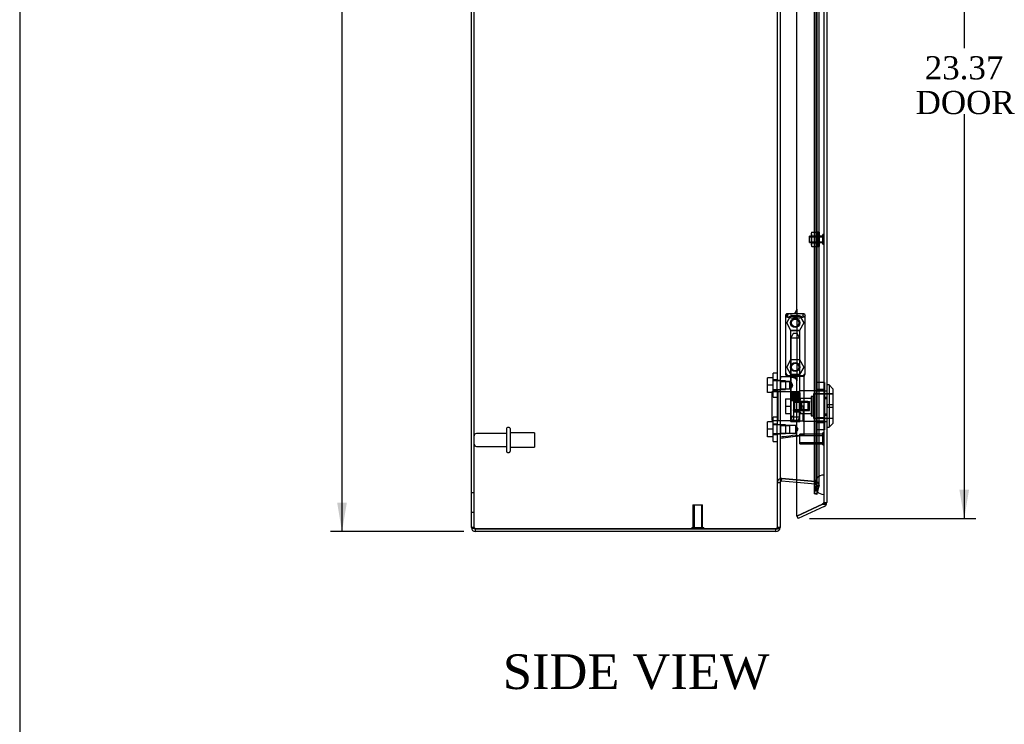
# Model space of a CAD drawing. Header units: inches. Extents: x 1 to 150, y -1 to 99.
# Tile 5 of 19: x 1 to 26, y 34 to 52. Entities that reach past the tile are written whole.
import ezdxf
from ezdxf.enums import TextEntityAlignment as Align
from ezdxf.lldxf.tags import DXFTag

# ---------------------------------------------------------------- set-up
doc = ezdxf.new("R2010")
doc.units = ezdxf.units.IN
doc.header["$MEASUREMENT"] = 0
for name, color, linetype in [('COM70220', 7, 'Continuous'), ('COM70706-5', 7, 'Continuous'), ('COM70712-5', 7, 'Continuous'), ('Default', 7, 'Continuous'), ('HNG86659-1', 7, 'Continuous'), ('HNG86659-2', 7, 'Continuous'), ('LOK10031', 7, 'Continuous'), ('LOK10031_CAM', 7, 'Continuous'), ('LOK10031_INSERT', 7, 'Continuous'), ('LOK10031_NUT', 7, 'Continuous'), ('LOK10031_SC', 7, 'Continuous'), ('NTS18118', 7, 'Continuous'), ('SCS86661', 7, 'Continuous'), ('STD26063', 7, 'Continuous'), ('STD26089', 7, 'Continuous'), ('STD26258', 7, 'Continuous'), ('WAM30017', 7, 'Continuous')]:
    doc.layers.add(name, color=color, linetype=linetype)
doc.styles.add('SEACAD_Times_New_Roman', font='times.ttf')
tags = doc.linetypes.add('HIDDEN2', pattern=[0.1875, 0.125, -0.0625]).pattern_tags.tags
tags[6:7] = [DXFTag(74, 4), DXFTag(75, 0), DXFTag(340, '0'), DXFTag(46, 0.0), DXFTag(50, 0.0), DXFTag(44, 0.0), DXFTag(45, 0.0)]
tags[4:5] = [DXFTag(74, 4), DXFTag(75, 0), DXFTag(340, '0'), DXFTag(46, 0.0), DXFTag(50, 0.0), DXFTag(44, 0.0), DXFTag(45, 0.0)]
doc.dimstyles.new('HAMMOND_(STH_-_120x80)', dxfattribs={"dimtxt": 0.6, "dimasz": 0.75, "dimexe": 0.3, "dimexo": 0.3, "dimgap": 0.15, "dimtad": 0, "dimtih": 1, "dimtoh": 1, "dimzin": 0, "dimdsep": 46, "dimtxsty": 'SEACAD_Times_New_Roman', "dimblk1": '_SE_FILLED', "dimblk2": '_SE_FILLED', "dimsah": 1, "dimcen": 0.3, "dimadec": 0, "dimazin": 0, "dimtfac": 0.8, "dimtofl": 0, "dimtmove": 0, "dimatfit": 3, "dimfxl": 1, "dimtolj": 1, "dimtzin": 0, "dimarcsym": 0})

# ---------------------------------------------------------------- blocks, each defined once
blk = doc.blocks.new('SE1')
at = {"layer": 'COM70220', "color": 7, "linetype": 'HIDDEN2'}
for p, q in [((21.237, 61.685), (21.237, 40.566)), ((21.483, 61.685), (21.483, 40.566)), ((21.485, 61.685), (21.485, 40.566)), ((21.486, 61.685), (21.486, 40.566)), ((21.237, 40.566), (21.237, 40.316)), ((21.483, 40.566), (21.483, 40.316)), ((21.485, 40.565), (21.483, 40.316)), ((21.485, 40.566), (21.485, 40.067)), ((21.486, 40.565), (21.485, 40.565)), ((21.486, 40.566), (21.486, 40.067)), ((21.483, 40.316), (21.485, 40.067)), ((21.485, 40.067), (21.486, 40.067))]:
    blk.add_line(p, q, dxfattribs=at)
blk.add_arc((21.487, 40.316), 0.25, 90, 270, dxfattribs=at)
at = {"layer": 'COM70706-5', "color": 7, "linetype": 'Continuous'}
for p, q in [((12.349, 39.211), (12.349, 66.746)), ((20.349, 62.997), (20.349, 39.211)), ((20.389, 40.477), (20.787, 40.443)), ((20.389, 40.406), (20.395, 40.477)), ((20.787, 40.371), (20.389, 40.406)), ((12.457, 39.175), (20.241, 39.175)), ((12.457, 39.103), (12.457, 39.175)), ((20.241, 39.175), (12.457, 39.175)), ((20.241, 39.103), (12.457, 39.103)), ((20.241, 39.103), (20.241, 39.175)), ((20.349, 39.211), (20.349, 39.211))]:
    blk.add_line(p, q, dxfattribs=at)
at = {"layer": 'COM70706-5', "color": 7, "linetype": 'HIDDEN2'}
for p, q in [((12.421, 39.211), (12.421, 66.746)), ((21.234, 62.169), (21.234, 40.08)), ((21.304, 62.169), (21.304, 40.08)), ((21.29, 40.294), (21.29, 61.956)), ((21.362, 40.294), (21.362, 61.956)), ((20.277, 57.601), (20.277, 43.028)), ((20.349, 43.016), (20.277, 43.016)), ((20.277, 42.776), (20.349, 42.776)), ((20.277, 42.764), (20.277, 41.886)), ((20.349, 41.874), (20.277, 41.874)), ((20.277, 41.634), (20.349, 41.634)), ((20.277, 41.622), (20.277, 39.211)), ((20.349, 40.37), (20.277, 40.37)), ((20.349, 40.37), (20.277, 40.37)), ((20.389, 40.477), (20.395, 40.477)), ((20.395, 40.477), (21.264, 40.401)), ((21.264, 40.401), (20.395, 40.477)), ((20.395, 40.477), (20.395, 40.477)), ((20.787, 40.443), (21.258, 40.401)), ((21.258, 40.33), (20.787, 40.371)), ((21.258, 40.401), (21.264, 40.401)), ((21.258, 40.33), (21.264, 40.401)), ((12.421, 40.103), (12.349, 40.103)), ((21.289, 40.284), (21.234, 40.08)), ((21.304, 40.08), (21.234, 40.08)), ((21.304, 40.061), (21.234, 40.08)), ((21.234, 40.08), (21.234, 40.08)), ((21.289, 40.284), (21.29, 40.294)), ((21.29, 40.294), (21.289, 40.284)), ((21.359, 40.284), (21.289, 40.284)), ((21.359, 40.266), (21.289, 40.284)), ((21.29, 40.294), (21.362, 40.294)), ((21.29, 40.294), (21.362, 40.294)), ((21.359, 40.284), (21.304, 40.08)), ((21.304, 40.061), (21.359, 40.266)), ((21.359, 40.284), (21.362, 40.294)), ((21.362, 40.294), (21.359, 40.266)), ((12.349, 39.603), (12.421, 39.603)), ((12.421, 39.211), (12.349, 39.211)), ((20.349, 39.211), (20.277, 39.211)), ((20.277, 39.211), (20.277, 39.211)), ((20.349, 39.211), (20.277, 39.211))]:
    blk.add_line(p, q, dxfattribs=at)
for centre, radius, start, end in [((20.385, 40.37), 0.108, 84.9854, 180.0146), ((20.385, 40.37), 0.108, 85, 180), ((21.254, 40.294), 0.036, 0, 85), ((21.255, 40.294), 0.108, 359.989, 85.011), ((21.254, 40.294), 0.108, 0, 85), ((12.457, 39.211), 0.036, 180, 245.9777), ((20.241, 39.211), 0.036, 269.9988, 0.0012), ((20.241, 39.211), 0.036, 270, 0)]:
    blk.add_arc(centre, radius, start, end, dxfattribs=at)
at = {"layer": 'COM70706-5', "color": 7, "linetype": 'Continuous'}
for centre, radius, start, end in [((20.385, 40.37), 0.036, 85, 180), ((12.457, 39.211), 0.108, 180, 270), ((12.457, 39.211), 0.036, 245.9777, 270), ((20.241, 39.211), 0.108, 270, 360)]:
    blk.add_arc(centre, radius, start, end, dxfattribs=at)
for points, knots in [([(20.389, 40.477), (20.386, 40.478), (20.384, 40.478), (20.38, 40.477), (20.378, 40.476), (20.375, 40.473), (20.373, 40.472), (20.37, 40.468), (20.369, 40.466), (20.365, 40.459), (20.363, 40.455), (20.359, 40.445), (20.358, 40.44), (20.354, 40.424), (20.352, 40.413), (20.35, 40.392), (20.349, 40.381), (20.349, 40.37)], [0, 0, 0, 0, 0.0625, 0.0625, 0.125, 0.125, 0.1875, 0.1875, 0.25, 0.25, 0.375, 0.375, 0.5, 0.5, 0.75, 0.75, 1, 1, 1, 1]), ([(12.349, 39.211), (12.349, 39.208), (12.352, 39.205), (12.363, 39.199), (12.371, 39.196), (12.391, 39.19), (12.403, 39.187), (12.429, 39.181), (12.443, 39.178), (12.457, 39.175)], [0, 0, 0, 0, 0.25, 0.25, 0.5, 0.5, 0.75, 0.75, 1, 1, 1, 1]), ([(20.241, 39.175), (20.243, 39.175), (20.247, 39.175), (20.253, 39.175), (20.259, 39.176), (20.264, 39.176), (20.27, 39.176), (20.281, 39.177), (20.293, 39.179), (20.308, 39.183), (20.319, 39.186), (20.33, 39.19), (20.337, 39.194), (20.344, 39.199), (20.347, 39.203), (20.349, 39.207), (20.349, 39.209), (20.349, 39.211), (20.349, 39.211)], [0, 0, 0, 0, 0.033201, 0.066372, 0.099492, 0.132541, 0.16549, 0.198322, 0.327943, 0.391837, 0.517368, 0.57922, 0.701112, 0.761434, 0.881003, 0.940538, 0.970275, 1, 1, 1, 1])]:
    blk.add_open_spline(points, degree=3, knots=knots, dxfattribs=at)
at = {"layer": 'COM70706-5', "color": 7, "linetype": 'HIDDEN2'}
for points, knots in [([(21.29, 40.294), (21.29, 40.304), (21.29, 40.314), (21.288, 40.335), (21.286, 40.345), (21.283, 40.359), (21.282, 40.364), (21.279, 40.374), (21.277, 40.378), (21.273, 40.387), (21.271, 40.391), (21.266, 40.396), (21.265, 40.397), (21.261, 40.4), (21.259, 40.401), (21.258, 40.401)], [0, 0, 0, 0, 0.25, 0.25, 0.5, 0.5, 0.625, 0.625, 0.75, 0.75, 0.875, 0.875, 0.9375, 0.9375, 1, 1, 1, 1]), ([(12.421, 39.211), (12.421, 39.208), (12.422, 39.205), (12.426, 39.199), (12.429, 39.196), (12.435, 39.19), (12.439, 39.187), (12.448, 39.181), (12.453, 39.178), (12.457, 39.175)], [0, 0, 0, 0, 0.25, 0.25, 0.5, 0.5, 0.75, 0.75, 1, 1, 1, 1])]:
    blk.add_open_spline(points, degree=3, knots=knots, dxfattribs=at)
at = {"layer": 'COM70712-5', "color": 7, "linetype": 'HIDDEN2'}
for p, q in [((21.487, 62.398), (21.487, 39.853)), ((20.612, 44.744), (20.662, 44.744)), ((20.787, 44.869), (20.787, 43.007)), ((20.787, 41.572), (20.787, 43.007)), ((21.487, 42.75), (21.489, 42.75)), ((21.487, 42.553), (21.559, 42.553)), ((21.487, 42.156), (21.559, 42.156)), ((21.487, 41.959), (21.489, 41.959)), ((21.467, 39.82), (21.452, 39.813)), ((21.553, 39.82), (21.453, 39.82)), ((21.487, 39.853), (21.559, 39.853))]:
    blk.add_line(p, q, dxfattribs=at)
at = {"layer": 'COM70712-5', "color": 7, "linetype": 'Continuous'}
for p, q in [((21.559, 62.398), (21.559, 39.853)), ((20.787, 44.869), (20.787, 57.551)), ((20.487, 44.619), (20.487, 43.257)), ((20.787, 39.503), (20.787, 41.572)), ((21.452, 39.813), (20.787, 39.503)), ((20.787, 39.503), (21.451, 39.813)), ((21.451, 39.813), (21.553, 39.813)), ((21.554, 39.82), (21.553, 39.82)), ((21.553, 39.813), (21.553, 39.82)), ((21.497, 39.755), (20.817, 39.438)), ((20.787, 39.503), (20.817, 39.438))]:
    blk.add_line(p, q, dxfattribs=at)
at = {"layer": 'COM70712-5', "color": 7, "linetype": 'HIDDEN2'}
for centre in [(20.743, 44.51), (20.743, 43.368)]:
    blk.add_circle(centre, 0.12, dxfattribs=at)
for centre, radius, start, end in [((20.612, 44.619), 0.125, 90, 175.4638), ((20.662, 44.869), 0.125, 270, 272.1889), ((20.612, 43.257), 0.125, 184.5362, 270), ((20.662, 43.007), 0.125, 0, 90), ((21.451, 39.853), 0.036, 295, 0)]:
    blk.add_arc(centre, radius, start, end, dxfattribs=at)
at = {"layer": 'COM70712-5', "color": 7, "linetype": 'Continuous'}
for centre, radius, start, end in [((20.662, 44.869), 0.125, 272.1889, 0), ((20.612, 44.619), 0.125, 175.4638, 180), ((20.612, 43.257), 0.125, 180, 184.5362), ((21.451, 39.853), 0.108, 295, 342.4161), ((21.451, 39.853), 0.108, 342.4161, 0)]:
    blk.add_arc(centre, radius, start, end, dxfattribs=at)
at = {"layer": 'COM70712-5', "color": 7, "linetype": 'HIDDEN2'}
for centre, major_axis, ratio, start_param, end_param in [((21.451, 46.228), (0, -6.415), 0.005612, 0, 0.046772), ((21.451, 39.853), (-0.036, 0), 0.9073, 1.617568, 3.141593)]:
    blk.add_ellipse(centre, major_axis=major_axis, ratio=ratio, start_param=start_param, end_param=end_param, dxfattribs=at)
at = {"layer": 'COM70712-5', "color": 7, "linetype": 'Continuous'}
blk.add_ellipse((21.451, 39.853), major_axis=(-0.108, 0), ratio=0.9073, start_param=2.802142, end_param=3.141593, dxfattribs=at)
at = {"layer": 'HNG86659-1', "color": 7, "linetype": 'Continuous'}
for p, q in [((20.488, 44.706), (20.488, 43.191)), ((20.488, 44.705), (20.507, 44.656)), ((20.959, 44.745), (20.525, 44.745)), ((20.549, 44.689), (20.527, 44.744)), ((20.55, 44.687), (20.527, 44.744)), ((20.55, 44.687), (20.549, 44.689)), ((20.936, 44.687), (20.959, 44.744)), ((20.936, 44.687), (20.937, 44.689)), ((20.937, 44.689), (20.959, 44.744)), ((20.998, 44.705), (20.979, 44.656)), ((20.998, 43.191), (20.998, 44.706)), ((20.507, 43.187), (20.507, 43.152)), ((20.96, 43.132), (20.527, 43.132)), ((20.527, 43.132), (20.96, 43.132)), ((20.979, 43.152), (20.979, 43.186)), ((20.622, 43.112), (20.361, 43.112)), ((20.979, 41.631), (20.979, 43.112)), ((20.82, 41.577), (20.36, 41.519)), ((20.803, 41.574), (20.363, 41.519)), ((20.945, 41.592), (20.803, 41.574)), ((20.82, 41.577), (20.803, 41.574))]:
    blk.add_line(p, q, dxfattribs=at)
at = {"layer": 'HNG86659-1', "color": 7, "linetype": 'HIDDEN2'}
for p, q in [((20.623, 44.301), (20.623, 43.144)), ((20.635, 44.313), (20.851, 44.313)), ((20.863, 43.144), (20.863, 44.301)), ((20.527, 43.152), (20.54, 43.152)), ((20.54, 43.152), (20.946, 43.152)), ((20.623, 43.144), (20.611, 43.132)), ((20.611, 43.132), (20.623, 43.12)), ((20.623, 43.144), (20.863, 43.144)), ((20.875, 43.132), (20.863, 43.144)), ((20.863, 43.12), (20.875, 43.132)), ((20.946, 43.152), (20.959, 43.152)), ((20.371, 42.992), (20.349, 43.014)), ((20.371, 42.799), (20.371, 42.992)), ((20.604, 42.992), (20.371, 42.992)), ((20.371, 42.992), (20.604, 42.992)), ((20.624, 42.992), (20.604, 42.992)), ((20.604, 42.799), (20.604, 42.992)), ((20.863, 43.12), (20.623, 43.12)), ((20.623, 43.12), (20.623, 42.992)), ((20.863, 41.963), (20.863, 43.12)), ((20.349, 42.778), (20.371, 42.799)), ((20.371, 42.799), (20.604, 42.799)), ((20.371, 42.799), (20.604, 42.799)), ((20.604, 42.799), (20.624, 42.799)), ((20.623, 42.8), (20.623, 41.963)), ((20.371, 41.851), (20.349, 41.872)), ((20.851, 41.951), (20.635, 41.951)), ((20.349, 41.636), (20.371, 41.657)), ((20.371, 41.657), (20.371, 41.851)), ((20.604, 41.851), (20.371, 41.851)), ((20.371, 41.851), (20.604, 41.851)), ((20.371, 41.657), (20.604, 41.657)), ((20.371, 41.657), (20.604, 41.657)), ((20.763, 41.851), (20.604, 41.851)), ((20.604, 41.657), (20.604, 41.851)), ((20.604, 41.657), (20.763, 41.657)), ((20.763, 41.657), (20.763, 41.851)), ((20.819, 41.754), (20.763, 41.851)), ((20.763, 41.657), (20.819, 41.754))]:
    blk.add_line(p, q, dxfattribs=at)
for centre, radius in [((20.743, 44.51), 0.118), ((20.743, 44.51), 0.0968), ((20.743, 44.51), 0.0968), ((20.743, 43.368), 0.118), ((20.743, 43.368), 0.0968), ((20.743, 43.368), 0.0968)]:
    blk.add_circle(centre, radius, dxfattribs=at)
at = {"layer": 'HNG86659-1', "color": 7, "linetype": 'Continuous'}
for centre, radius, start, end in [((20.527, 44.706), 0.0392, 106.467, 168.78), ((20.531, 44.706), 0.0432, 170.3107, 181.0665), ((20.532, 44.651), 0.0255, 130.6693, 167.2932), ((20.763, 45.472), 0.839, 252.8076, 268.6088), ((20.526, 44.695), 0.0491, 88.6161, 102.0318), ((20.722, 45.479), 0.846, 271.4593, 287.1243), ((20.96, 44.695), 0.0491, 77.9682, 91.3839), ((20.959, 44.706), 0.0392, 11.22, 73.533), ((20.954, 44.651), 0.0255, 12.7068, 49.3307), ((20.955, 44.706), 0.0432, 358.9335, 9.6893), ((20.527, 43.19), 0.039, 178.4395, 188.4336), ((20.527, 43.191), 0.0395, 190.0421, 238.9435), ((20.541, 43.185), 0.0339, 170.6189, 178.4811), ((20.527, 43.152), 0.0197, 180, 270), ((20.527, 43.112), 0.0197, 90, 180), ((20.96, 43.152), 0.0197, 270, 360), ((20.96, 43.112), 0.0197, 0, 90), ((20.946, 43.185), 0.0339, 1.4039, 9.3839), ((20.959, 43.191), 0.0395, 301.1698, 349.9579), ((20.959, 43.19), 0.039, 351.5664, 1.5605), ((20.361, 43.1), 0.0118, 91.6274, 180), ((21.561, 43.733), 1.368, 208.4945, 208.8184), ((20.361, 43.1), 0.0118, 90.0008, 91.6266), ((20.94, 41.631), 0.0394, 277.125, 0.0158), ((20.361, 41.531), 0.0118, 180, 245.0772), ((21.012, 41.509), 0.656, 176.4098, 179.0269), ((20.361, 41.531), 0.0118, 245.0769, 265.6132), ((20.395, 41.535), 0.0401, 145.0143, 158.1633), ((20.361, 41.531), 0.0118, 265.5954, 277.125)]:
    blk.add_arc(centre, radius, start, end, dxfattribs=at)
at = {"layer": 'HNG86659-1', "color": 7, "linetype": 'HIDDEN2'}
for centre, radius, start, end in [((20.427, 44.01), 0.706, 84.0828, 84.9944), ((20.941, 44.805), 0.429, 188.1861, 189.6334), ((20.546, 44.805), 0.429, 350.3666, 351.8139), ((21.059, 44.01), 0.706, 95.0055, 95.9173), ((20.635, 44.301), 0.0118, 90, 180), ((20.851, 44.301), 0.0118, 0, 90), ((20.426, 43.893), 0.711, 274.9929, 275.9146), ((20.541, 43.185), 0.0339, 178.4811, 269.1433), ((20.527, 43.191), 0.0395, 238.9435, 269.2685), ((20.527, 43.193), 0.0417, 269.1335, 269.9996), ((20.946, 43.185), 0.0339, 270.8539, 347.8815), ((20.959, 43.193), 0.0417, 270.0004, 270.8665), ((20.959, 43.191), 0.0395, 270.7316, 301.1698), ((21.06, 43.893), 0.711, 264.0853, 265.0072), ((20.635, 41.963), 0.0118, 180, 270), ((20.851, 41.963), 0.0118, 270, 0)]:
    blk.add_arc(centre, radius, start, end, dxfattribs=at)
at = {"layer": 'HNG86659-1', "color": 7, "linetype": 'Continuous'}
for centre, major_axis, ratio, start_param, end_param in [((20.527, 44.733), (0, -0.0118), 0.049276, 3.017238, 3.218468), ((20.743, 44.697), (0.203, 0), 0.124034, 3.683883, 5.830555), ((20.959, 44.733), (0, -0.0118), 0.049276, 3.064718, 3.265947)]:
    blk.add_ellipse(centre, major_axis=major_axis, ratio=ratio, start_param=start_param, end_param=end_param, dxfattribs=at)
for points, knots in [([(20.515, 44.67), (20.517, 44.673), (20.52, 44.676), (20.526, 44.681), (20.529, 44.684), (20.534, 44.686), (20.536, 44.687), (20.54, 44.687), (20.542, 44.688), (20.545, 44.688), (20.546, 44.688), (20.548, 44.687), (20.549, 44.687), (20.55, 44.687)], [0, 0, 0, 0, 0.25, 0.25, 0.5, 0.5, 0.625, 0.625, 0.75, 0.75, 0.875, 0.875, 1, 1, 1, 1]), ([(20.971, 44.67), (20.969, 44.673), (20.966, 44.676), (20.96, 44.681), (20.957, 44.684), (20.952, 44.686), (20.95, 44.687), (20.946, 44.687), (20.944, 44.688), (20.941, 44.688), (20.94, 44.688), (20.938, 44.687), (20.937, 44.687), (20.936, 44.687)], [0, 0, 0, 0, 0.25, 0.25, 0.5, 0.5, 0.625, 0.625, 0.75, 0.75, 0.875, 0.875, 1, 1, 1, 1]), ([(20.349, 43.079), (20.349, 43.079), (20.35, 43.079), (20.353, 43.079), (20.356, 43.08), (20.358, 43.08)], [0, 0, 0, 0, 0.5, 0.5, 1, 1, 1, 1]), ([(20.361, 43.112), (20.361, 43.112), (20.36, 43.112), (20.36, 43.112), (20.36, 43.112), (20.36, 43.112), (20.36, 43.112), (20.359, 43.111), (20.359, 43.111), (20.359, 43.108), (20.359, 43.106), (20.358, 43.097), (20.358, 43.089), (20.358, 43.08)], [0, 0, 0, 0, 0.03125, 0.03125, 0.0625, 0.0625, 0.125, 0.125, 0.25, 0.25, 0.5, 0.5, 1, 1, 1, 1]), ([(20.622, 43.112), (20.633, 43.112), (20.644, 43.111), (20.665, 43.106), (20.676, 43.102), (20.699, 43.095), (20.71, 43.091), (20.727, 43.084), (20.732, 43.082), (20.744, 43.077), (20.749, 43.075), (20.755, 43.073)], [0, 0, 0, 0, 0.25, 0.25, 0.5, 0.5, 0.75, 0.75, 0.875, 0.875, 1, 1, 1, 1]), ([(20.362, 41.558), (20.388, 41.562), (20.414, 41.565), (20.44, 41.568), (20.545, 41.581), (20.65, 41.595), (20.755, 41.608)], [0, 0, 0, 0, 0.198595, 0.198595, 0.198595, 1, 1, 1, 1]), ([(20.755, 41.608), (20.755, 41.608), (20.756, 41.608), (20.757, 41.607), (20.757, 41.607), (20.759, 41.607), (20.76, 41.607), (20.763, 41.606), (20.766, 41.605), (20.772, 41.603), (20.776, 41.602), (20.789, 41.598), (20.798, 41.596), (20.806, 41.594)], [0, 0, 0, 0, 0.03125, 0.03125, 0.0625, 0.0625, 0.125, 0.125, 0.25, 0.25, 0.5, 0.5, 1, 1, 1, 1]), ([(20.806, 41.594), (20.818, 41.596), (20.83, 41.598), (20.854, 41.601), (20.865, 41.603), (20.897, 41.609), (20.915, 41.612), (20.939, 41.617), (20.946, 41.619), (20.958, 41.622), (20.963, 41.623), (20.971, 41.626), (20.974, 41.627), (20.977, 41.629), (20.978, 41.629), (20.979, 41.63), (20.979, 41.631), (20.979, 41.631)], [0, 0, 0, 0, 0.125, 0.125, 0.25, 0.25, 0.5, 0.5, 0.625, 0.625, 0.75, 0.75, 0.875, 0.875, 0.9375, 0.9375, 1, 1, 1, 1]), ([(20.349, 41.551), (20.349, 41.551), (20.35, 41.551), (20.353, 41.551), (20.355, 41.55), (20.357, 41.55)], [0, 0, 0, 0, 0.5, 0.5, 1, 1, 1, 1]), ([(20.806, 41.594), (20.806, 41.591), (20.806, 41.588), (20.807, 41.583), (20.807, 41.58), (20.807, 41.578), (20.807, 41.577), (20.808, 41.576), (20.809, 41.576), (20.811, 41.576), (20.813, 41.576), (20.816, 41.576), (20.818, 41.577), (20.82, 41.577)], [0, 0, 0, 0, 0.25, 0.25, 0.5, 0.5, 0.625, 0.625, 0.75, 0.75, 0.875, 0.875, 1, 1, 1, 1])]:
    blk.add_open_spline(points, degree=3, knots=knots, dxfattribs=at)
at = {"layer": 'HNG86659-1', "color": 7, "linetype": 'HIDDEN2'}
for points, knots in [([(20.672, 42.896), (20.672, 42.909), (20.668, 42.922), (20.657, 42.945), (20.651, 42.955), (20.633, 42.981), (20.623, 42.992), (20.623, 42.992), (20.623, 42.992), (20.623, 42.992)], [0, 0, 0, 0, 0.0625, 0.0625, 0.125, 0.125, 0.25, 0.25, 0.2503152, 0.2503152, 0.2503152, 0.2503152]), ([(20.629, 42.807), (20.625, 42.802), (20.623, 42.799), (20.623, 42.799), (20.633, 42.811), (20.651, 42.836), (20.657, 42.846), (20.668, 42.869), (20.672, 42.882), (20.672, 42.896)], [0.6895532, 0.6895532, 0.6895532, 0.6895532, 0.75, 0.75, 0.875, 0.875, 0.9375, 0.9375, 1, 1, 1, 1]), ([(20.672, 42.898), (20.672, 42.897), (20.672, 42.897), (20.672, 42.892), (20.672, 42.888), (20.671, 42.885)], [0.49628825, 0.49628825, 0.49628825, 0.49628825, 0.5, 0.5, 0.51768311, 0.51768311, 0.51768311, 0.51768311])]:
    blk.add_open_spline(points, degree=3, knots=knots, dxfattribs=at)
at = {"layer": 'HNG86659-2', "color": 7, "linetype": 'HIDDEN2'}
for p, q in [((20.694, 44.234), (20.625, 44.116)), ((20.792, 44.234), (20.694, 44.234)), ((20.861, 44.116), (20.792, 44.234)), ((20.861, 44.116), (20.625, 44.116)), ((20.625, 44.116), (20.625, 42.699)), ((20.861, 42.699), (20.861, 44.116)), ((20.62, 42.699), (20.622, 42.699)), ((20.62, 42.699), (20.62, 42.699)), ((20.62, 42.699), (20.62, 42.502)), ((20.62, 42.699), (20.62, 42.502)), ((20.622, 42.699), (20.633, 42.699)), ((20.622, 42.699), (20.622, 42.502)), ((20.624, 42.699), (20.624, 42.502)), ((20.626, 42.699), (20.626, 42.502)), ((20.629, 42.699), (20.629, 42.502)), ((20.631, 42.699), (20.631, 42.502)), ((20.633, 42.699), (20.64, 42.699)), ((20.633, 42.699), (20.633, 42.502)), ((20.64, 42.699), (20.665, 42.699)), ((20.64, 42.699), (20.64, 42.502)), ((20.641, 42.699), (20.641, 42.502)), ((20.647, 42.699), (20.647, 42.502)), ((20.655, 42.699), (20.655, 42.502)), ((20.657, 42.699), (20.657, 42.502)), ((20.665, 42.699), (20.674, 42.699)), ((20.665, 42.699), (20.665, 42.502)), ((20.674, 42.699), (20.677, 42.699)), ((20.674, 42.699), (20.674, 42.502)), ((20.677, 42.699), (20.71, 42.699)), ((20.677, 42.699), (20.677, 42.502)), ((20.686, 42.699), (20.686, 42.502)), ((20.695, 42.699), (20.695, 42.502)), ((20.7, 42.699), (20.7, 42.502)), ((20.71, 42.699), (20.718, 42.699)), ((20.71, 42.699), (20.71, 42.502)), ((20.718, 42.699), (20.725, 42.699)), ((20.718, 42.699), (20.718, 42.502)), ((20.725, 42.699), (20.761, 42.699)), ((20.725, 42.699), (20.725, 42.502)), ((20.736, 42.699), (20.736, 42.502)), ((20.743, 42.699), (20.743, 42.502)), ((20.751, 42.699), (20.751, 42.502)), ((20.761, 42.699), (20.767, 42.699)), ((20.761, 42.699), (20.761, 42.502)), ((20.767, 42.699), (20.776, 42.699)), ((20.767, 42.699), (20.767, 42.502)), ((20.776, 42.699), (20.809, 42.699)), ((20.776, 42.699), (20.776, 42.502)), ((20.786, 42.699), (20.786, 42.502)), ((20.791, 42.699), (20.791, 42.502)), ((20.8, 42.699), (20.8, 42.502)), ((20.809, 42.699), (20.812, 42.699)), ((20.809, 42.699), (20.809, 42.502)), ((20.812, 42.699), (20.821, 42.699)), ((20.812, 42.699), (20.812, 42.502)), ((20.821, 42.699), (20.845, 42.699)), ((20.821, 42.699), (20.821, 42.502)), ((20.829, 42.699), (20.829, 42.502)), ((20.831, 42.699), (20.831, 42.502)), ((20.84, 42.699), (20.84, 42.502)), ((20.845, 42.699), (20.853, 42.699)), ((20.845, 42.699), (20.845, 42.502)), ((20.845, 42.699), (20.845, 42.502)), ((20.853, 42.699), (20.864, 42.699)), ((20.853, 42.699), (20.853, 42.502)), ((20.856, 42.699), (20.856, 42.502)), ((20.858, 42.699), (20.858, 42.502)), ((20.86, 42.699), (20.86, 42.502)), ((20.862, 42.699), (20.862, 42.502)), ((20.864, 42.699), (20.866, 42.699)), ((20.864, 42.699), (20.864, 42.502)), ((20.866, 42.699), (20.866, 42.502)), ((20.866, 42.699), (20.866, 42.699)), ((20.866, 42.502), (20.866, 42.699)), ((20.62, 42.502), (20.62, 42.502)), ((20.62, 42.502), (20.622, 42.502)), ((20.622, 42.502), (20.633, 42.502)), ((20.625, 42.502), (20.625, 42.069)), ((20.633, 42.502), (20.64, 42.502)), ((20.64, 42.502), (20.665, 42.502)), ((20.665, 42.502), (20.674, 42.502)), ((20.674, 42.502), (20.677, 42.502)), ((20.677, 42.502), (20.71, 42.502)), ((20.71, 42.502), (20.718, 42.502)), ((20.718, 42.502), (20.725, 42.502)), ((20.725, 42.502), (20.761, 42.502)), ((20.761, 42.502), (20.767, 42.502)), ((20.767, 42.502), (20.776, 42.502)), ((20.776, 42.502), (20.809, 42.502)), ((20.809, 42.502), (20.812, 42.502)), ((20.812, 42.502), (20.821, 42.502)), ((20.821, 42.502), (20.845, 42.502)), ((20.845, 42.502), (20.853, 42.502)), ((20.853, 42.502), (20.864, 42.502)), ((20.861, 42.069), (20.861, 42.502)), ((20.864, 42.502), (20.866, 42.502)), ((20.866, 42.502), (20.866, 42.502)), ((20.861, 42.069), (20.625, 42.069)), ((20.625, 42.069), (20.694, 41.951)), ((20.792, 41.951), (20.861, 42.069))]:
    blk.add_line(p, q, dxfattribs=at)
at = {"layer": 'LOK10031', "color": 7, "linetype": 'Continuous'}
for p, q in [((21.619, 42.905), (21.559, 42.905)), ((21.619, 42.905), (21.619, 41.805)), ((21.719, 42.805), (21.619, 42.905)), ((21.719, 42.805), (21.719, 41.905)), ((21.619, 41.805), (21.719, 41.905)), ((21.559, 41.805), (21.619, 41.805))]:
    blk.add_line(p, q, dxfattribs=at)
at = {"layer": 'LOK10031', "color": 7, "linetype": 'HIDDEN2'}
for p, q in [((20.849, 42.747), (20.849, 41.962)), ((21.489, 42.747), (20.849, 42.747)), ((21.219, 42.67), (21.219, 42.04)), ((21.719, 42.67), (21.219, 42.67)), ((21.489, 42.75), (21.559, 42.75)), ((21.489, 42.586), (21.489, 42.75)), ((21.159, 42.548), (20.849, 42.548)), ((21.159, 42.605), (21.159, 42.105)), ((21.219, 42.605), (21.159, 42.605)), ((21.489, 42.586), (21.559, 42.586)), ((21.489, 42.124), (21.489, 42.586)), ((20.949, 42.355), (20.849, 42.355)), ((20.849, 42.161), (20.949, 42.161)), ((20.949, 42.355), (20.949, 42.161)), ((20.949, 41.962), (20.949, 42.161)), ((20.949, 42.161), (21.159, 42.161)), ((21.489, 42.124), (21.559, 42.124)), ((21.489, 41.959), (21.489, 42.124)), ((20.949, 41.962), (20.849, 41.962)), ((20.949, 41.962), (21.489, 41.962)), ((21.159, 42.105), (21.219, 42.105)), ((21.219, 42.04), (21.719, 42.04)), ((21.489, 41.959), (21.559, 41.959))]:
    blk.add_line(p, q, dxfattribs=at)
at = {"layer": 'LOK10031_CAM', "color": 7, "linetype": 'HIDDEN2'}
for p, q in [((20.149, 42.731), (20.337, 42.731)), ((20.149, 41.981), (20.149, 42.731)), ((20.299, 41.981), (20.299, 42.731)), ((20.337, 42.731), (20.606, 42.731)), ((20.606, 42.731), (20.699, 42.731)), ((20.699, 42.731), (20.849, 42.731)), ((20.699, 42.731), (20.699, 41.981)), ((20.849, 42.514), (20.699, 42.514)), ((20.879, 42.466), (20.849, 42.466)), ((20.909, 42.436), (20.909, 42.276)), ((20.849, 42.199), (20.699, 42.199)), ((20.879, 42.246), (20.849, 42.246)), ((20.149, 41.981), (20.337, 41.981)), ((20.337, 41.981), (20.606, 41.981)), ((20.606, 41.981), (20.699, 41.981)), ((20.849, 41.981), (20.699, 41.981))]:
    blk.add_line(p, q, dxfattribs=at)
for centre, start, end in [((20.879, 42.436), 0, 90), ((20.879, 42.276), 270, 0)]:
    blk.add_arc(centre, 0.03, start, end, dxfattribs=at)
at = {"layer": 'LOK10031_INSERT', "color": 7, "linetype": 'HIDDEN2'}
for p, q in [((21.234, 42.667), (21.234, 42.042)), ((21.719, 42.667), (21.234, 42.667)), ((20.734, 42.511), (20.734, 42.469)), ((20.734, 42.511), (20.884, 42.511)), ((20.734, 42.473), (21.109, 42.473)), ((20.884, 42.469), (20.734, 42.469)), ((20.734, 42.24), (20.734, 42.469)), ((21.109, 42.453), (20.734, 42.453)), ((20.884, 42.511), (20.884, 42.548)), ((21.174, 42.548), (20.884, 42.548)), ((20.884, 42.24), (20.884, 42.469)), ((21.109, 42.473), (21.109, 42.453)), ((21.109, 42.256), (21.109, 42.453)), ((21.174, 42.605), (21.174, 42.105)), ((21.234, 42.605), (21.174, 42.605)), ((21.569, 42.395), (21.569, 42.315)), ((21.569, 42.395), (21.719, 42.395)), ((20.734, 42.256), (21.109, 42.256)), ((20.734, 42.24), (20.734, 42.199)), ((20.734, 42.24), (20.884, 42.24)), ((20.734, 42.237), (21.109, 42.237)), ((20.884, 42.199), (20.849, 42.199)), ((20.884, 42.199), (20.884, 42.161)), ((20.884, 42.161), (21.174, 42.161)), ((21.109, 42.237), (21.109, 42.256)), ((21.719, 42.315), (21.569, 42.315)), ((21.174, 42.105), (21.234, 42.105)), ((21.234, 42.042), (21.719, 42.042))]:
    blk.add_line(p, q, dxfattribs=at)
at = {"layer": 'LOK10031_NUT', "color": 7, "linetype": 'HIDDEN2'}
for p, q in [((21.287, 42.967), (21.287, 42.661)), ((21.502, 42.967), (21.287, 42.967)), ((21.502, 42.967), (21.502, 42.661)), ((21.502, 42.788), (21.287, 42.788)), ((21.502, 42.739), (21.287, 42.739)), ((21.287, 42.661), (21.287, 42.049)), ((21.502, 42.661), (21.287, 42.661)), ((21.502, 42.661), (21.502, 42.049)), ((21.287, 42.049), (21.287, 41.743)), ((21.502, 42.049), (21.287, 42.049)), ((21.287, 41.971), (21.502, 41.971)), ((21.502, 41.922), (21.287, 41.922)), ((21.502, 42.049), (21.502, 41.743)), ((21.502, 41.743), (21.287, 41.743))]:
    blk.add_line(p, q, dxfattribs=at)
at = {"layer": 'LOK10031_SC', "color": 7, "linetype": 'HIDDEN2'}
for p, q in [((20.492, 42.547), (20.629, 42.547)), ((20.492, 42.547), (20.492, 42.355)), ((20.629, 42.617), (20.629, 42.092)), ((20.699, 42.617), (20.629, 42.617)), ((21.074, 42.473), (20.699, 42.473)), ((20.699, 42.473), (20.699, 42.449)), ((21.074, 42.449), (20.699, 42.449)), ((21.074, 42.473), (21.074, 42.237)), ((20.492, 42.355), (20.629, 42.355)), ((20.492, 42.355), (20.492, 42.162)), ((20.492, 42.162), (20.629, 42.162)), ((20.699, 42.237), (20.699, 42.261)), ((21.074, 42.261), (20.699, 42.261)), ((20.699, 42.237), (21.074, 42.237)), ((20.629, 42.092), (20.699, 42.092))]:
    blk.add_line(p, q, dxfattribs=at)
at = {"layer": 'NTS18118', "color": 7, "linetype": 'HIDDEN2'}
for p, q in [((21.166, 46.816), (21.173, 46.862)), ((21.173, 46.862), (21.166, 46.837)), ((21.166, 46.816), (21.166, 46.837)), ((21.166, 46.816), (21.166, 46.678)), ((21.173, 46.77), (21.166, 46.816)), ((21.362, 46.76), (21.166, 46.76)), ((21.362, 46.743), (21.166, 46.743)), ((21.173, 46.862), (21.331, 46.862)), ((21.173, 46.77), (21.331, 46.77)), ((21.331, 46.77), (21.331, 46.862)), ((21.362, 46.862), (21.331, 46.862)), ((21.331, 46.586), (21.331, 46.77)), ((21.362, 46.862), (21.362, 46.494)), ((21.166, 46.678), (21.166, 46.54)), ((21.173, 46.586), (21.166, 46.678)), ((21.166, 46.613), (21.362, 46.613)), ((21.362, 46.596), (21.166, 46.596)), ((21.166, 46.54), (21.173, 46.586)), ((21.166, 46.54), (21.166, 46.519)), ((21.173, 46.494), (21.166, 46.54)), ((21.166, 46.519), (21.173, 46.494)), ((21.173, 46.586), (21.331, 46.586)), ((21.173, 46.494), (21.331, 46.494)), ((21.331, 46.494), (21.331, 46.586)), ((21.331, 46.494), (21.362, 46.494))]:
    blk.add_line(p, q, dxfattribs=at)
blk.add_open_spline([(21.166, 46.678), (21.166, 46.693), (21.167, 46.709), (21.169, 46.739), (21.171, 46.755), (21.173, 46.77)], degree=3, knots=[0, 0, 0, 0, 0.5, 0.5, 1, 1, 1, 1], dxfattribs=at)
at = {"layer": 'SCS86661', "color": 7, "linetype": 'HIDDEN2'}
for p, q in [((20.522, 44.51), (20.633, 44.701)), ((20.633, 44.701), (20.854, 44.701)), ((20.854, 44.701), (20.964, 44.51)), ((20.633, 44.318), (20.522, 44.51)), ((20.964, 44.51), (20.854, 44.318)), ((20.854, 44.318), (20.633, 44.318)), ((20.522, 43.368), (20.633, 43.56)), ((20.633, 43.56), (20.854, 43.56)), ((20.854, 43.56), (20.964, 43.368)), ((20.633, 43.177), (20.522, 43.368)), ((20.854, 43.177), (20.633, 43.177)), ((20.964, 43.368), (20.854, 43.177)), ((20.022, 42.896), (20.022, 43.087)), ((20.172, 43.087), (20.022, 43.087)), ((20.022, 42.704), (20.022, 42.896)), ((20.172, 42.896), (20.022, 42.896)), ((20.487, 43.009), (20.172, 43.009)), ((20.487, 43.009), (20.487, 42.783)), ((20.172, 42.704), (20.022, 42.704)), ((20.172, 42.783), (20.487, 42.783)), ((20.022, 41.754), (20.022, 41.945)), ((20.172, 41.945), (20.022, 41.945)), ((20.487, 41.867), (20.172, 41.867)), ((20.487, 41.867), (20.487, 41.641)), ((20.022, 41.562), (20.022, 41.754)), ((20.172, 41.754), (20.022, 41.754)), ((20.172, 41.641), (20.487, 41.641)), ((20.172, 41.562), (20.022, 41.562))]:
    blk.add_line(p, q, dxfattribs=at)
for centre in [(20.743, 44.51), (20.743, 43.368)]:
    blk.add_circle(centre, 0.113, dxfattribs=at)
at = {"layer": 'STD26063', "color": 7, "linetype": 'HIDDEN2'}
for p, q in [((21.112, 46.596), (21.112, 46.76)), ((21.456, 46.76), (21.112, 46.76)), ((21.112, 46.741), (21.456, 46.741)), ((21.456, 46.553), (21.456, 46.803)), ((21.487, 46.803), (21.456, 46.803)), ((21.112, 46.615), (21.456, 46.615)), ((21.112, 46.596), (21.456, 46.596)), ((21.456, 46.553), (21.487, 46.553))]:
    blk.add_line(p, q, dxfattribs=at)
at = {"layer": 'STD26089', "color": 7, "linetype": 'HIDDEN2'}
for p, q in [((13.258, 41.644), (12.481, 41.644)), ((13.258, 41.773), (13.258, 41.183)), ((13.328, 41.803), (13.288, 41.803)), ((13.358, 41.773), (13.358, 41.183)), ((13.983, 41.665), (13.358, 41.665)), ((13.983, 41.665), (13.983, 41.29)), ((12.481, 41.312), (13.258, 41.312)), ((13.288, 41.153), (13.328, 41.153)), ((13.358, 41.29), (13.983, 41.29))]:
    blk.add_line(p, q, dxfattribs=at)
for centre, radius, start, end in [((12.481, 41.584), 0.06, 90, 180), ((13.288, 41.773), 0.03, 90, 180), ((13.328, 41.773), 0.03, 0, 90), ((12.481, 41.372), 0.06, 180, 270), ((13.288, 41.183), 0.03, 180, 270), ((13.328, 41.183), 0.03, 270, 0)]:
    blk.add_arc(centre, radius, start, end, dxfattribs=at)
at = {"layer": 'STD26258', "color": 7, "linetype": 'HIDDEN2'}
for p, q in [((20.862, 41.378), (20.862, 41.628)), ((21.456, 41.628), (20.862, 41.628)), ((20.862, 41.597), (21.456, 41.597)), ((21.456, 41.347), (21.456, 41.659)), ((21.487, 41.659), (21.456, 41.659)), ((20.862, 41.409), (21.456, 41.409)), ((20.862, 41.378), (21.456, 41.378)), ((21.456, 41.347), (21.487, 41.347)), ((18.092, 39.8), (18.342, 39.8)), ((18.092, 39.8), (18.092, 39.206)), ((18.123, 39.8), (18.123, 39.206)), ((18.312, 39.8), (18.312, 39.206)), ((18.342, 39.206), (18.342, 39.8)), ((18.061, 39.206), (18.374, 39.206)), ((18.061, 39.206), (18.061, 39.175)), ((18.374, 39.175), (18.374, 39.206))]:
    blk.add_line(p, q, dxfattribs=at)
at = {"layer": 'STD26258', "color": 7, "linetype": 'Continuous'}
for p, q in [((18.061, 39.175), (18.061, 39.175)), ((18.374, 39.175), (18.374, 39.175))]:
    blk.add_line(p, q, dxfattribs=at)
at = {"layer": 'WAM30017', "color": 7, "linetype": 'HIDDEN2'}
for p, q in [((20.172, 42.583), (20.172, 43.208)), ((20.277, 43.208), (20.172, 43.208)), ((20.277, 43.033), (20.172, 43.033)), ((20.277, 42.764), (20.277, 43.028)), ((20.172, 42.758), (20.277, 42.758)), ((20.172, 42.583), (20.277, 42.583)), ((20.172, 41.441), (20.172, 42.066)), ((20.277, 42.066), (20.172, 42.066)), ((20.277, 41.891), (20.172, 41.891)), ((20.277, 41.622), (20.277, 41.886)), ((20.172, 41.616), (20.277, 41.616)), ((20.172, 41.441), (20.277, 41.441))]:
    blk.add_line(p, q, dxfattribs=at)
blk = doc.blocks.new('DMBLK10')
at = {"layer": 'Default', "linetype": 'Continuous', "transparency": 16777216}
for points in [[(8.871, 66.084), (9.121, 66.084), (8.996, 66.834)], [(8.871, 39.853), (8.996, 39.103), (9.121, 39.853)]]:
    blk.add_hatch(color=7, dxfattribs=at).paths.add_polyline_path(points)
at = {"layer": 'Default', "color": 7, "linetype": 'Continuous', "transparency": 16777216}
for p, q in [((12.049, 66.834), (8.696, 66.834)), ((8.996, 66.834), (8.996, 53.478)), ((8.996, 52.668), (8.996, 39.103)), ((12.157, 39.103), (8.696, 39.103))]:
    blk.add_line(p, q, dxfattribs=at)
at = {"layer": 'Default', "color": 7, "linetype": 'Continuous', "transparency": 16777216, "style": 'SEACAD_Times_New_Roman'}
blk.add_text('27.73', height=0.6, dxfattribs=at).set_placement((7.973, 53.268), align=Align.TOP_LEFT)
blk = doc.blocks.new('_SE_FILLED')
at = {"color": 0}
blk.add_line((0, 0), (-1, 0), dxfattribs=at)
blk.add_solid([(0, 0), (-1, -0.1665), (-1, 0.1665), (0, 0)], dxfattribs=at)
blk = doc.blocks.new('DMBLK13')
at = {"layer": 'Default', "linetype": 'Continuous', "transparency": 16777216}
for points in [[(15.406, 64.492), (15.685, 65.199), (15.192, 64.62)], [(13.154, 63.322), (12.421, 63.12), (13.18, 63.074)]]:
    blk.add_hatch(color=7, dxfattribs=at).paths.add_polyline_path(points)
at = {"layer": 'Default', "color": 7, "linetype": 'Continuous', "transparency": 16777216}
for start, end in [(315.4324, 335), (270, 292.0724)]:
    blk.add_arc((12.421, 66.721), 3.601, start, end, dxfattribs=at)
at = {"layer": 'Default', "color": 7, "linetype": 'Continuous', "transparency": 16777216, "style": 'SEACAD_Times_New_Roman'}
blk.add_text('65°', height=0.6, dxfattribs=at).set_placement((13.723, 63.984), align=Align.TOP_LEFT)
blk = doc.blocks.new('DMBLK19')
at = {"layer": 'Default', "linetype": 'Continuous', "transparency": 16777216}
for points in [[(25.248, 62.063), (25.123, 62.813), (24.998, 62.063)], [(25.248, 40.188), (24.998, 40.188), (25.123, 39.438)]]:
    blk.add_hatch(color=7, dxfattribs=at).paths.add_polyline_path(points)
at = {"layer": 'Default', "color": 7, "linetype": 'Continuous', "transparency": 16777216}
for p, q in [((21.117, 62.813), (25.423, 62.813)), ((25.123, 62.813), (25.123, 51.635)), ((25.123, 49.925), (25.123, 39.438)), ((21.117, 39.438), (25.423, 39.438))]:
    blk.add_line(p, q, dxfattribs=at)
at = {"layer": 'Default', "color": 7, "linetype": 'Continuous', "transparency": 16777216, "style": 'SEACAD_Times_New_Roman'}
for s, p in [('23.37', (24.099, 51.425)), ('DOOR', (23.864, 50.525))]:
    blk.add_text(s, height=0.6, dxfattribs=at).set_placement(p, align=Align.TOP_LEFT)
blk = doc.blocks.new('BORDER')
at = {"layer": 'Default', "color": 7, "linetype": 'Continuous'}
blk.add_line((-41.86, 27.86), (-41.86, 0), dxfattribs=at)

msp = doc.modelspace()

# ---------------------------------------------------------------- block references
at = {"layer": 'Default', "color": 7, "xscale": 3.56, "yscale": 3.56, "zscale": 3.56}
msp.add_blockref('BORDER', (149.664, 0.311), dxfattribs=at)
at = {"layer": 'Default'}
msp.add_blockref('SE1', (0, 0), dxfattribs=at)

# ---------------------------------------------------------------- texts
at = {"layer": 'Default', "color": 7, "linetype": 'Continuous', "style": 'SEACAD_Times_New_Roman'}
msp.add_text('SIDE VIEW', height=0.9, dxfattribs=at).set_placement((13.165, 35.922), align=Align.TOP_LEFT)

# ---------------------------------------------------------------- dimensions: what is measured, and where the dimension line sits
at = {"layer": 'Default', "color": 7, "linetype": 'Continuous'}
for base, p1, p2, angle, text, picture, middle in [((8.996, 66.834), (12.349, 66.834), (12.457, 39.103), 270.2231, '\\A1;<>', 'DMBLK10', (8.996, 52.968)), ((25.1228, 62.8126), (20.8173, 62.8126), (20.8173, 39.4377), 270, '\\A1;<>\\PDOOR', 'DMBLK19', (25.1228, 51.1252))]:
    dim = msp.add_linear_dim(base=base, p1=p1, p2=p2, angle=angle, text=text, dimstyle='HAMMOND_(STH_-_120x80)', dxfattribs=at)
    dim.commit()
    dim.dimension.update_dxf_attribs({"geometry": picture, "text_midpoint": middle, "dimtype": 161})
dim = msp.add_angular_dim_2l(base=(14.356, 63.684), line1=((12.421, 66.721), (20.241, 63.074)), line2=((12.421, 66.721), (12.421, 39.211)), text='\\A1;<>', dimstyle='HAMMOND_(STH_-_120x80)', dxfattribs=at)
dim.commit()
dim.dimension.update_dxf_attribs({"geometry": 'DMBLK13', "text_midpoint": (14.356, 63.684), "dimtype": 162})

doc.saveas('drawing.dxf')
